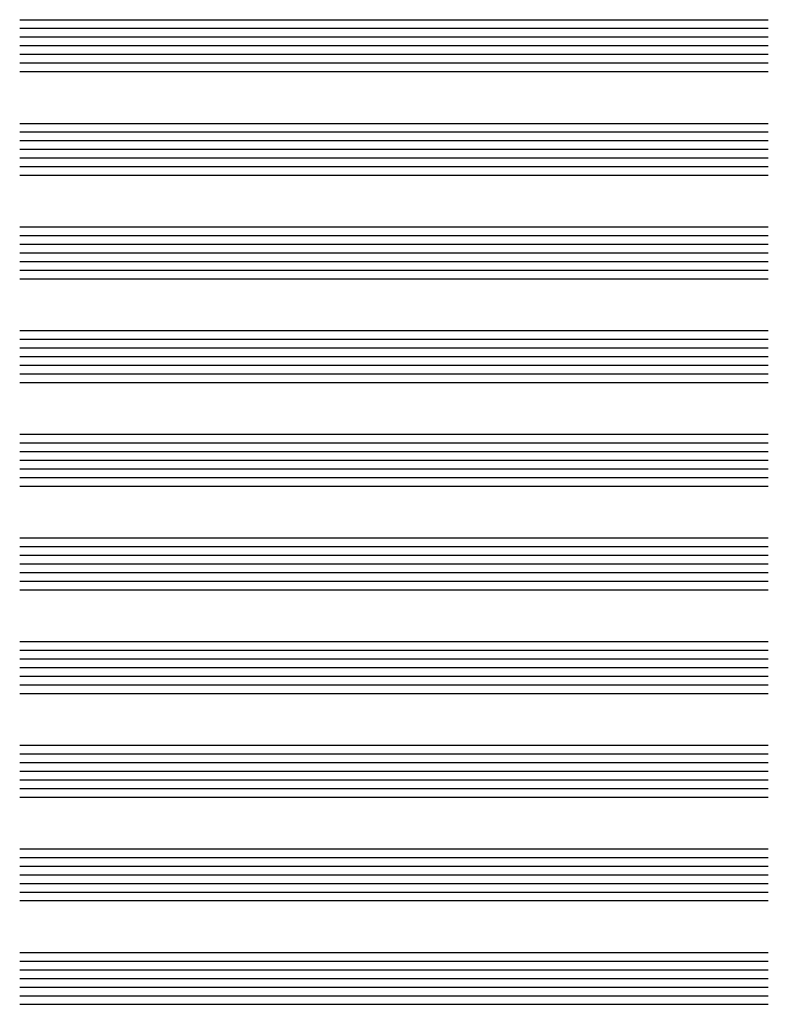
# Model space of a CAD drawing. Extents: x -65 to 65, y -4 to 166.
import ezdxf

# ---------------------------------------------------------------- set-up
doc = ezdxf.new("R2010")
doc.units = 0
doc.layers.add('104', color=40, linetype='CONTINUOUS')

msp = doc.modelspace()

# ---------------------------------------------------------------- linework, layer by layer
at = {"layer": '104'}
for p, q in [((-65, 166.5), (65, 166.5)), ((-65, 165), (65, 165)), ((-65, 163.5), (65, 163.5)), ((-65, 162), (65, 162)), ((-65, 160.5), (65, 160.5)), ((-65, 159), (65, 159)), ((-65, 157.5), (65, 157.5)), ((-65, 148.5), (65, 148.5)), ((-65, 147), (65, 147)), ((-65, 145.5), (65, 145.5)), ((-65, 144), (65, 144)), ((-65, 142.5), (65, 142.5)), ((-65, 141), (65, 141)), ((-65, 139.5), (65, 139.5)), ((-65, 130.5), (65, 130.5)), ((-65, 129), (65, 129)), ((-65, 127.5), (65, 127.5)), ((-65, 126), (65, 126)), ((-65, 124.5), (65, 124.5)), ((-65, 123), (65, 123)), ((-65, 121.5), (65, 121.5)), ((-65, 112.5), (65, 112.5)), ((-65, 111), (65, 111)), ((-65, 109.5), (65, 109.5)), ((-65, 108), (65, 108)), ((-65, 106.5), (65, 106.5)), ((-65, 105), (65, 105)), ((-65, 103.5), (65, 103.5)), ((-65, 94.5), (65, 94.5)), ((-65, 93), (65, 93)), ((-65, 91.5), (65, 91.5)), ((-65, 90), (65, 90)), ((-65, 88.5), (65, 88.5)), ((-65, 87), (65, 87)), ((-65, 85.5), (65, 85.5)), ((-65, 76.5), (65, 76.5)), ((-65, 75), (65, 75)), ((-65, 73.5), (65, 73.5)), ((-65, 72), (65, 72)), ((-65, 70.5), (65, 70.5)), ((-65, 69), (65, 69)), ((-65, 67.5), (65, 67.5)), ((-65, 58.5), (65, 58.5)), ((-65, 57), (65, 57)), ((-65, 55.5), (65, 55.5)), ((-65, 54), (65, 54)), ((-65, 52.5), (65, 52.5)), ((-65, 51), (65, 51)), ((-65, 49.5), (65, 49.5)), ((-65, 40.5), (65, 40.5)), ((-65, 39), (65, 39)), ((-65, 37.5), (65, 37.5)), ((-65, 36), (65, 36)), ((-65, 34.5), (65, 34.5)), ((-65, 33), (65, 33)), ((-65, 31.5), (65, 31.5)), ((-65, 22.5), (65, 22.5)), ((-65, 21), (65, 21)), ((-65, 19.5), (65, 19.5)), ((-65, 18), (65, 18)), ((-65, 16.5), (65, 16.5)), ((-65, 15), (65, 15)), ((-65, 13.5), (65, 13.5)), ((-65, 4.5), (65, 4.5)), ((-65, 3), (65, 3)), ((-65, 1.5), (65, 1.5)), ((-65, 0), (65, 0)), ((-65, -1.5), (65, -1.5)), ((-65, -3), (65, -3)), ((-65, -4.5), (65, -4.5))]:
    msp.add_line(p, q, dxfattribs=at)

doc.saveas('drawing.dxf')
